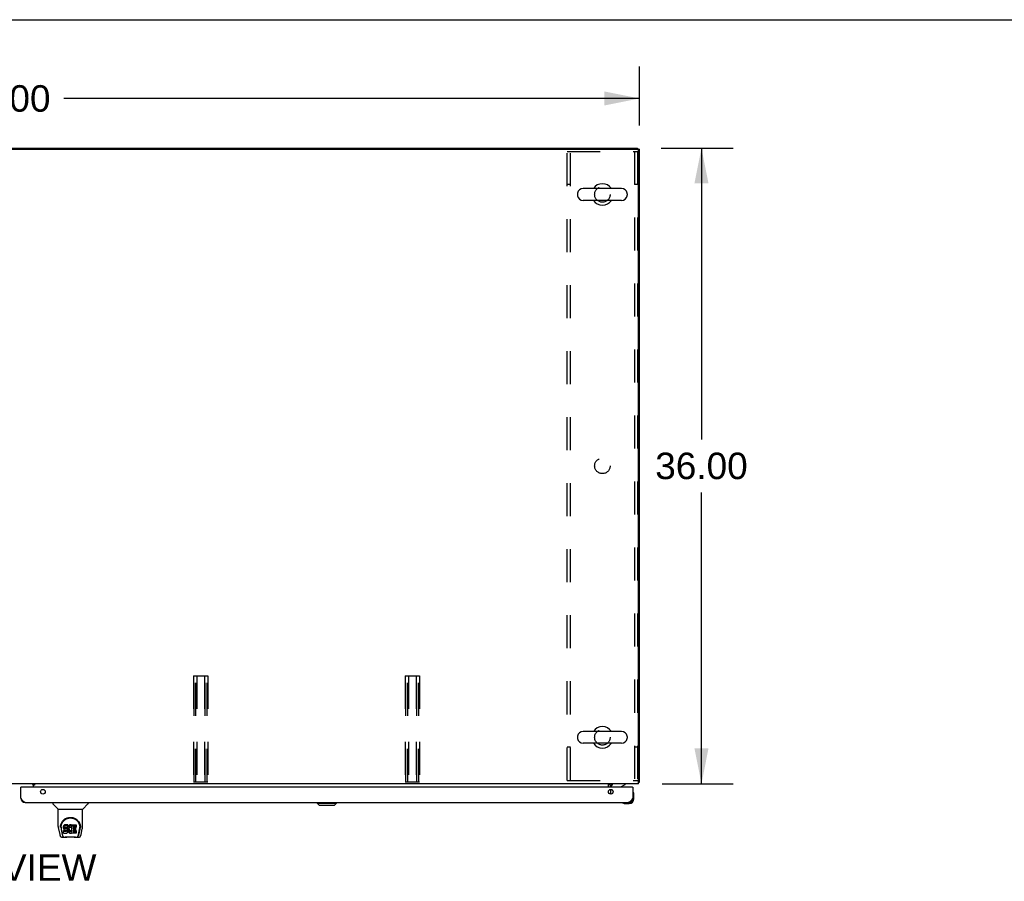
# Model space of a CAD drawing. Header units: inches. Extents: x 0 to 340, y 0 to 220.
# Tile 20 of 24: x 112 to 168, y 171 to 220. Entities that reach past the tile are written whole.
import ezdxf

# ---------------------------------------------------------------- set-up
doc = ezdxf.new("R2010")
doc.units = ezdxf.units.IN
doc.header["$LTSCALE"] = 18.7
doc.header["$MEASUREMENT"] = 0
doc.linetypes.add('HIDDEN', pattern=[0.2, 0.1, -0.1])
doc.layers.get('0').update_dxf_attribs({"linetype": 'CONTINUOUS'})
for name, color, linetype in [('02___PRT_ALL_AXES', 7, 'CONTINUOUS'), ('DEFAULT_2', 8, 'HIDDEN'), ('DIMENSIONS', 7, 'CONTINUOUS')]:
    doc.layers.add(name, color=color, linetype=linetype)
doc.styles.get("Standard").update_dxf_attribs({"font": 'arial.ttf'})
doc.dimstyles.new('DIMSTYLE_1', dxfattribs={"dimtxt": 1.5, "dimasz": 2, "dimexe": 0.09, "dimexo": 0.07, "dimgap": 0.0375, "dimtad": 0, "dimtih": 1, "dimtoh": 1, "dimzin": 4, "dimdsep": 46, "dimtxsty": 'Standard', "dimblk": '_FILLED', "dimblk1": '_FILLED', "dimblk2": '_FILLED', "dimcen": 0.09, "dimazin": 1, "dimtfac": 1, "dimtdec": 3, "dimtofl": 0, "dimtmove": 0, "dimatfit": 3, "dimldrblk": '_FILLED', "dimfxl": 1, "dimtolj": 1, "dimtzin": 4, "dimarcsym": 0})

# ---------------------------------------------------------------- blocks, each defined once
blk = doc.blocks.new('_FILLED')
at = {"color": 0, "linetype": 'ByBlock'}
blk.add_solid([(0, 0), (-1, 0.2), (-1, -0.2)], dxfattribs=at)
blk = doc.blocks.new('*D1')
at = {"layer": 'DIMENSIONS', "color": 2, "linetype": 'Continuous'}
for p, q in [((75.26, 213.897), (75.26, 217.34)), ((147.26, 214.011), (147.26, 217.34)), ((75.26, 215.54), (107.889, 215.54)), ((147.26, 215.54), (114.631, 215.54))]:
    blk.add_line(p, q, dxfattribs=at)
at = {"layer": 'DIMENSIONS', "color": 2, "linetype": 'Continuous', "xscale": 2, "yscale": 2, "zscale": 2, "rotation": 180}
blk.add_blockref('_FILLED', (75.26, 215.54), dxfattribs=at)
at = {"layer": 'DIMENSIONS', "color": 2, "linetype": 'Continuous', "xscale": 2, "yscale": 2, "zscale": 2}
blk.add_blockref('_FILLED', (147.26, 215.54), dxfattribs=at)
at = {"layer": 'DIMENSIONS', "color": 2, "linetype": 'Continuous', "insert": (111.26, 216.29), "char_height": 1.5, "width": 5.24164, "attachment_point": 2, "line_spacing_factor": 0.9}
blk.add_mtext('72.00', dxfattribs=at)
blk = doc.blocks.new('*D19')
at = {"layer": 'DIMENSIONS', "color": 2, "linetype": 'Continuous'}
for p, q in [((148.493, 212.726), (152.572, 212.726)), ((150.772, 212.726), (150.772, 196.226)), ((150.772, 176.726), (150.772, 193.226)), ((148.548, 176.726), (152.572, 176.726))]:
    blk.add_line(p, q, dxfattribs=at)
at = {"layer": 'DIMENSIONS', "color": 2, "linetype": 'Continuous', "xscale": 2, "yscale": 2, "zscale": 2}
for p, rotation in [((150.772, 212.726), 90), ((150.772, 176.726), 270)]:
    blk.add_blockref('_FILLED', p, dxfattribs=dict(at, rotation=rotation))
at = {"layer": 'DIMENSIONS', "color": 2, "linetype": 'Continuous', "insert": (150.772, 195.476), "char_height": 1.5, "width": 5.24164, "attachment_point": 2, "line_spacing_factor": 0.9}
blk.add_mtext('36.00', dxfattribs=at)

msp = doc.modelspace()

# ---------------------------------------------------------------- linework, layer by layer
at = {"color": 7, "linetype": 'Continuous'}
for p, q in [((0, 220), (340, 220)), ((75.364, 212.726), (147.156, 212.726)), ((147.156, 212.726), (147.156, 212.674)), ((147.156, 212.674), (147.26, 212.674)), ((146.236, 210.435), (144.076, 210.435)), ((143.746, 210.139), (143.746, 210.063)), ((146.566, 210.139), (146.566, 210.063)), ((146.236, 209.767), (144.076, 209.767)), ((146.236, 179.685), (144.076, 179.685)), ((143.746, 179.389), (143.746, 179.313)), ((146.566, 179.389), (146.566, 179.313)), ((146.236, 179.017), (144.076, 179.017)), ((112.217, 176.522), (112.197, 176.522)), ((112.835, 176.715), (112.905, 176.644)), ((112.974, 176.691), (112.906, 176.691)), ((112.906, 176.645), (112.906, 176.691)), ((145.656, 176.522), (145.656, 176.569)), ((145.766, 176.295), (145.685, 176.375)), ((146.205, 176.549), (146.443, 176.687)), ((146.443, 176.726), (146.443, 176.687)), ((146.865, 176.522), (146.885, 176.522)), ((147.208, 176.83), (147.26, 176.83)), ((146.9, 176.256), (146.898, 176.263)), ((146.945, 176.127), (146.942, 176.165)), ((146.945, 175.871), (146.945, 176.127)), ((114.006, 175.668), (114.006, 175.605)), ((114.315, 175.28), (114.017, 175.577)), ((114.321, 175.274), (115.699, 175.274)), ((114.321, 174.302), (114.321, 175.274)), ((115.699, 174.303), (115.699, 175.274)), ((115.705, 175.28), (116.002, 175.577)), ((116.014, 175.668), (116.014, 175.605)), ((128.99, 175.628), (128.99, 175.668)), ((128.99, 175.628), (130.092, 175.628)), ((129.108, 175.51), (128.99, 175.628)), ((129.108, 175.51), (129.974, 175.51)), ((129.974, 175.51), (130.092, 175.628)), ((130.092, 175.628), (130.092, 175.668)), ((146.29, 175.654), (146.297, 175.653)), ((146.388, 175.611), (146.425, 175.608)), ((146.425, 175.608), (146.682, 175.608)), ((146.638, 175.668), (146.682, 175.668)), ((114.336, 174.159), (114.401, 173.854)), ((114.439, 174.247), (114.439, 174.26)), ((114.439, 174.247), (114.439, 174.247)), ((114.446, 174.333), (114.445, 174.27)), ((114.483, 174.26), (114.483, 174.237)), ((114.492, 174.139), (114.549, 173.846)), ((114.626, 174.306), (114.624, 174.282)), ((114.624, 174.215), (114.624, 174.282)), ((114.626, 174.239), (114.624, 174.215)), ((114.624, 174.215), (114.624, 174.191)), ((114.624, 174.191), (114.628, 174.168)), ((114.631, 174.329), (114.626, 174.306)), ((114.626, 174.239), (114.626, 174.306)), ((114.631, 174.262), (114.626, 174.239)), ((114.628, 174.168), (114.637, 174.145)), ((114.64, 174.352), (114.631, 174.329)), ((114.631, 174.262), (114.631, 174.329)), ((114.64, 174.285), (114.631, 174.262)), ((114.637, 174.145), (114.65, 174.125)), ((114.654, 174.371), (114.64, 174.352)), ((114.64, 174.285), (114.64, 174.352)), ((114.654, 174.304), (114.64, 174.285)), ((114.65, 174.125), (114.666, 174.108)), ((114.662, 174.379), (114.654, 174.371)), ((114.654, 174.304), (114.654, 174.371)), ((114.662, 174.312), (114.654, 174.304)), ((114.672, 174.386), (114.662, 174.379)), ((114.662, 174.312), (114.662, 174.379)), ((114.672, 174.319), (114.662, 174.312)), ((114.666, 174.108), (114.686, 174.095)), ((114.693, 174.395), (114.672, 174.386)), ((114.672, 174.319), (114.672, 174.386)), ((114.693, 174.329), (114.672, 174.319)), ((114.686, 174.095), (114.697, 174.091)), ((114.717, 174.403), (114.693, 174.395)), ((114.693, 174.329), (114.693, 174.395)), ((114.717, 174.336), (114.693, 174.329)), ((114.695, 174.218), (114.697, 174.233)), ((114.695, 174.196), (114.695, 174.218)), ((114.695, 174.203), (114.695, 174.218)), ((114.695, 174.196), (114.695, 174.203)), ((114.698, 174.189), (114.695, 174.196)), ((114.697, 174.233), (114.701, 174.24)), ((114.698, 174.189), (114.698, 174.233)), ((114.702, 174.183), (114.698, 174.189)), ((114.701, 174.24), (114.706, 174.245)), ((114.702, 174.183), (114.702, 174.242)), ((114.708, 174.178), (114.702, 174.183)), ((114.706, 174.245), (114.721, 174.249)), ((114.723, 174.241), (114.708, 174.245)), ((114.708, 174.245), (114.708, 174.245)), ((114.708, 174.178), (114.708, 174.245)), ((114.723, 174.174), (114.708, 174.178)), ((114.856, 174.403), (114.717, 174.403)), ((114.717, 174.336), (114.717, 174.403)), ((114.856, 174.336), (114.717, 174.336)), ((114.721, 174.249), (114.736, 174.251)), ((114.747, 174.242), (114.723, 174.241)), ((114.723, 174.174), (114.723, 174.241)), ((114.747, 174.175), (114.723, 174.174)), ((114.736, 174.251), (114.848, 174.251)), ((114.771, 174.241), (114.747, 174.242)), ((114.747, 174.175), (114.747, 174.242)), ((114.771, 174.174), (114.747, 174.175)), ((114.794, 174.236), (114.771, 174.241)), ((114.771, 174.174), (114.771, 174.241)), ((114.794, 174.169), (114.771, 174.174)), ((114.805, 174.231), (114.794, 174.236)), ((114.794, 174.169), (114.794, 174.236)), ((114.805, 174.164), (114.794, 174.169)), ((114.815, 174.224), (114.805, 174.231)), ((114.805, 174.164), (114.805, 174.231)), ((114.815, 174.157), (114.805, 174.164)), ((114.832, 174.207), (114.815, 174.224)), ((114.815, 174.157), (114.815, 174.224)), ((114.832, 174.14), (114.815, 174.157)), ((114.845, 174.187), (114.832, 174.207)), ((114.832, 174.14), (114.832, 174.207)), ((114.845, 174.12), (114.832, 174.14)), ((114.855, 174.165), (114.845, 174.187)), ((114.845, 174.12), (114.845, 174.187)), ((114.855, 174.098), (114.845, 174.12)), ((114.848, 174.251), (114.854, 174.251)), ((114.854, 174.251), (114.856, 174.256)), ((114.856, 174.161), (114.855, 174.165)), ((114.855, 174.098), (114.855, 174.165)), ((114.861, 174.075), (114.855, 174.098)), ((114.858, 174.36), (114.856, 174.403)), ((114.856, 174.336), (114.856, 174.403)), ((114.858, 174.293), (114.856, 174.336)), ((114.856, 174.256), (114.857, 174.269)), ((114.86, 174.239), (114.856, 174.194)), ((114.856, 174.128), (114.856, 174.194)), ((114.86, 174.172), (114.856, 174.128)), ((114.856, 174.128), (114.857, 174.105)), ((114.857, 174.269), (114.858, 174.293)), ((114.857, 174.105), (114.86, 174.083)), ((114.858, 174.293), (114.858, 174.36)), ((114.865, 174.261), (114.86, 174.239)), ((114.86, 174.172), (114.86, 174.239)), ((114.865, 174.194), (114.86, 174.172)), ((114.871, 174.282), (114.865, 174.261)), ((114.865, 174.194), (114.865, 174.261)), ((114.871, 174.215), (114.865, 174.194)), ((114.879, 174.303), (114.871, 174.282)), ((114.871, 174.215), (114.871, 174.282)), ((114.879, 174.236), (114.871, 174.215)), ((114.89, 174.322), (114.879, 174.303)), ((114.879, 174.236), (114.879, 174.303)), ((114.89, 174.255), (114.879, 174.236)), ((114.903, 174.34), (114.89, 174.322)), ((114.89, 174.255), (114.89, 174.322)), ((114.903, 174.274), (114.89, 174.255)), ((114.918, 174.357), (114.903, 174.34)), ((114.903, 174.274), (114.903, 174.34)), ((114.918, 174.29), (114.903, 174.274)), ((114.934, 174.372), (114.918, 174.357)), ((114.918, 174.29), (114.918, 174.357)), ((114.934, 174.306), (114.918, 174.29)), ((114.926, 174.143), (114.925, 174.116)), ((114.925, 174.116), (114.927, 174.103)), ((114.929, 174.17), (114.926, 174.143)), ((114.927, 174.103), (114.927, 174.143)), ((114.927, 174.103), (114.93, 174.09)), ((114.928, 174.163), (114.93, 174.157)), ((114.933, 174.183), (114.929, 174.17)), ((114.93, 174.157), (114.94, 174.132)), ((114.93, 174.09), (114.93, 174.157)), ((114.939, 174.194), (114.933, 174.183)), ((114.952, 174.385), (114.934, 174.372)), ((114.934, 174.306), (114.934, 174.372)), ((114.952, 174.319), (114.934, 174.306)), ((114.953, 174.218), (114.939, 174.194)), ((114.94, 174.132), (114.953, 174.109)), ((114.94, 174.065), (114.94, 174.132)), ((114.973, 174.394), (114.952, 174.385)), ((114.952, 174.319), (114.952, 174.385)), ((114.973, 174.327), (114.952, 174.319)), ((114.961, 174.228), (114.953, 174.218)), ((114.953, 174.109), (114.962, 174.099)), ((114.953, 174.042), (114.953, 174.109)), ((114.972, 174.235), (114.961, 174.228)), ((114.962, 174.099), (114.972, 174.09)), ((114.962, 174.032), (114.962, 174.099)), ((114.997, 174.246), (114.972, 174.235)), ((114.994, 174.399), (114.973, 174.394)), ((114.973, 174.327), (114.973, 174.394)), ((114.994, 174.332), (114.973, 174.327)), ((115.017, 174.401), (114.994, 174.399)), ((114.994, 174.332), (114.994, 174.399)), ((115.017, 174.334), (114.994, 174.332)), ((115.01, 174.249), (114.997, 174.246)), ((115.023, 174.249), (115.01, 174.249)), ((115.017, 174.401), (115.039, 174.401)), ((115.017, 174.334), (115.017, 174.401)), ((115.039, 174.334), (115.017, 174.334)), ((115.036, 174.246), (115.023, 174.249)), ((115.049, 174.241), (115.036, 174.246)), ((115.05, 174.399), (115.039, 174.401)), ((115.039, 174.334), (115.039, 174.401)), ((115.05, 174.332), (115.039, 174.334)), ((115.061, 174.396), (115.05, 174.399)), ((115.05, 174.332), (115.05, 174.399)), ((115.061, 174.329), (115.05, 174.332)), ((115.081, 174.312), (115.055, 174.244)), ((115.079, 174.384), (115.061, 174.396)), ((115.061, 174.329), (115.061, 174.396)), ((115.079, 174.317), (115.061, 174.329)), ((115.079, 174.384), (115.079, 174.317)), ((115.081, 174.38), (115.081, 174.313)), ((115.09, 174.401), (115.326, 174.401)), ((115.09, 174.009), (115.09, 174.401)), ((115.09, 174.334), (115.326, 174.334)), ((115.16, 174.246), (115.16, 174.179)), ((115.326, 174.251), (115.164, 174.251)), ((115.164, 174.241), (115.295, 174.241)), ((115.164, 174.174), (115.295, 174.174)), ((115.3, 174.236), (115.3, 174.097)), ((115.331, 174.396), (115.331, 174.255)), ((115.47, 173.846), (115.527, 174.136)), ((115.512, 173.882), (115.564, 174.152)), ((115.527, 174.136), (115.528, 174.14)), ((115.574, 174.333), (115.575, 174.27)), ((115.581, 174.26), (115.581, 174.247)), ((115.581, 174.247), (115.581, 174.247)), ((115.619, 173.854), (115.684, 174.159)), ((114.525, 173.699), (114.726, 173.699)), ((114.567, 173.778), (114.56, 173.778)), ((114.565, 173.782), (114.569, 173.772)), ((114.569, 173.772), (114.569, 173.772)), ((114.612, 173.699), (114.606, 173.699)), ((114.612, 173.699), (114.61, 173.699)), ((114.626, 173.929), (114.626, 174.071)), ((114.69, 174.076), (114.631, 174.075)), ((114.631, 174.009), (114.631, 174.075)), ((114.69, 174.009), (114.631, 174.009)), ((114.631, 173.924), (114.775, 173.924)), ((114.751, 174.076), (114.69, 174.076)), ((114.69, 174.009), (114.69, 174.076)), ((114.751, 174.009), (114.69, 174.009)), ((114.697, 174.091), (114.709, 174.089)), ((114.709, 174.089), (114.756, 174.088)), ((115.303, 173.687), (114.717, 173.687)), ((114.766, 174.077), (114.751, 174.076)), ((114.751, 174.009), (114.751, 174.076)), ((114.766, 174.011), (114.751, 174.009)), ((114.756, 174.088), (114.764, 174.087)), ((114.764, 174.087), (114.771, 174.085)), ((114.772, 174.081), (114.766, 174.077)), ((114.766, 174.011), (114.766, 174.077)), ((114.772, 174.014), (114.766, 174.011)), ((114.771, 174.085), (114.777, 174.08)), ((114.774, 174.082), (114.772, 174.081)), ((114.772, 174.014), (114.772, 174.081)), ((114.778, 174.019), (114.772, 174.014)), ((114.775, 173.924), (114.787, 173.926)), ((114.777, 174.08), (114.782, 174.075)), ((114.778, 174.019), (114.778, 174.079)), ((114.787, 174.031), (114.778, 174.019)), ((114.782, 174.075), (114.788, 174.061)), ((114.787, 174.031), (114.787, 174.063)), ((114.79, 174.038), (114.787, 174.031)), ((114.787, 173.926), (114.798, 173.93)), ((114.788, 174.061), (114.791, 174.046)), ((114.79, 174.038), (114.79, 174.051)), ((114.791, 174.046), (114.79, 174.038)), ((114.798, 173.93), (114.818, 173.944)), ((114.818, 173.944), (114.835, 173.961)), ((114.835, 173.961), (114.842, 173.971)), ((114.842, 173.971), (114.847, 173.981)), ((114.847, 173.981), (114.856, 174.004)), ((114.856, 174.004), (114.862, 174.027)), ((114.86, 174.083), (114.864, 174.061)), ((114.864, 174.051), (114.861, 174.075)), ((114.862, 174.027), (114.864, 174.051)), ((114.864, 174.051), (114.864, 174.066)), ((114.864, 174.061), (114.872, 174.04)), ((114.872, 174.04), (114.893, 174.001)), ((114.893, 174.001), (114.905, 173.983)), ((114.905, 173.983), (114.92, 173.966)), ((114.92, 173.966), (114.937, 173.951)), ((114.93, 174.09), (114.94, 174.065)), ((114.937, 173.951), (114.954, 173.937)), ((114.94, 174.065), (114.953, 174.042)), ((114.953, 174.042), (114.962, 174.032)), ((114.954, 173.937), (114.964, 173.932)), ((114.962, 174.032), (114.972, 174.023)), ((114.964, 173.932), (114.975, 173.928)), ((114.972, 174.09), (114.983, 174.083)), ((114.972, 174.023), (114.972, 174.09)), ((114.972, 174.023), (114.983, 174.016)), ((114.975, 173.928), (114.996, 173.923)), ((114.983, 174.083), (114.996, 174.078)), ((114.983, 174.016), (114.983, 174.083)), ((114.983, 174.016), (114.996, 174.011)), ((114.996, 174.078), (115.009, 174.076)), ((114.996, 174.011), (114.996, 174.078)), ((114.996, 174.011), (115.009, 174.009)), ((114.996, 173.923), (115.018, 173.92)), ((115.009, 174.076), (115.022, 174.075)), ((115.009, 174.009), (115.009, 174.076)), ((115.009, 174.009), (115.022, 174.008)), ((115.018, 173.92), (115.041, 173.923)), ((115.022, 174.075), (115.035, 174.077)), ((115.022, 174.008), (115.022, 174.075)), ((115.022, 174.008), (115.035, 174.01)), ((115.035, 174.077), (115.048, 174.081)), ((115.035, 174.01), (115.035, 174.077)), ((115.035, 174.01), (115.048, 174.014)), ((115.041, 173.923), (115.062, 173.93)), ((115.048, 174.081), (115.06, 174.087)), ((115.048, 174.014), (115.048, 174.081)), ((115.048, 174.014), (115.06, 174.02)), ((115.06, 174.087), (115.071, 174.094)), ((115.06, 174.02), (115.06, 174.087)), ((115.06, 174.02), (115.071, 174.027)), ((115.062, 173.93), (115.081, 173.942)), ((115.071, 174.094), (115.071, 174.027)), ((115.078, 174.093), (115.09, 174.076)), ((115.078, 174.026), (115.09, 174.009)), ((115.091, 173.942), (115.081, 173.942)), ((115.081, 173.942), (115.081, 173.942)), ((115.091, 173.929), (115.091, 173.942)), ((115.327, 173.924), (115.096, 173.924)), ((115.161, 174.088), (115.161, 174.01)), ((115.295, 174.092), (115.165, 174.092)), ((115.165, 174.072), (115.327, 174.072)), ((115.165, 174.006), (115.327, 174.006)), ((115.293, 173.699), (115.495, 173.699)), ((115.332, 174.068), (115.332, 173.929)), ((115.409, 173.699), (115.408, 173.699)), ((115.451, 173.772), (115.454, 173.782)), ((115.451, 173.772), (115.451, 173.772)), ((115.46, 173.778), (115.453, 173.778))]:
    msp.add_line(p, q, dxfattribs=at)
at = {"color": 3, "linetype": 'Continuous'}
for p, q in [((75.374, 212.674), (147.145, 212.674)), ((147.208, 176.726), (147.208, 212.611)), ((147.26, 176.83), (147.26, 212.674)), ((147.208, 176.726), (75.312, 176.726)), ((112.197, 175.914), (112.197, 176.522)), ((146.865, 176.522), (112.217, 176.522)), ((112.906, 176.715), (112.734, 176.715)), ((112.906, 176.696), (112.906, 176.726)), ((112.906, 176.696), (112.974, 176.696)), ((112.974, 176.645), (112.906, 176.645)), ((112.906, 176.645), (112.906, 176.522)), ((112.974, 176.696), (112.974, 176.645)), ((145.51, 176.522), (145.51, 176.726)), ((145.614, 176.583), (145.614, 176.522)), ((145.614, 176.403), (145.614, 176.14)), ((146.885, 176.522), (146.885, 175.914)), ((147.208, 176.81), (147.212, 176.811)), ((145.51, 176.227), (145.51, 176.317)), ((112.444, 175.668), (146.638, 175.668))]:
    msp.add_line(p, q, dxfattribs=at)
for points in [[(147.212, 176.811), (147.216, 176.812), (147.22, 176.813), (147.224, 176.814)], [(147.224, 176.814), (147.232, 176.815), (147.236, 176.816), (147.239, 176.817), (147.242, 176.818), (147.245, 176.818), (147.248, 176.819), (147.251, 176.82), (147.253, 176.821), (147.255, 176.822), (147.256, 176.823), (147.258, 176.824), (147.259, 176.826), (147.259, 176.827), (147.26, 176.828), (147.26, 176.83)], [(112.444, 175.668), (112.433, 175.668), (112.421, 175.67), (112.41, 175.673), (112.399, 175.678), (112.388, 175.683), (112.377, 175.69), (112.365, 175.698), (112.354, 175.707), (112.343, 175.717), (112.332, 175.728), (112.321, 175.74), (112.309, 175.753), (112.298, 175.766), (112.287, 175.781), (112.276, 175.796), (112.265, 175.812), (112.253, 175.828), (112.242, 175.845), (112.231, 175.862), (112.22, 175.879), (112.209, 175.897), (112.197, 175.914)], [(146.885, 175.914), (146.874, 175.897), (146.862, 175.879), (146.851, 175.862), (146.84, 175.845), (146.829, 175.828), (146.818, 175.812), (146.806, 175.796), (146.795, 175.781), (146.784, 175.766), (146.773, 175.753), (146.762, 175.74), (146.75, 175.728), (146.739, 175.717), (146.728, 175.707), (146.717, 175.698), (146.706, 175.69), (146.694, 175.683), (146.683, 175.678), (146.672, 175.673), (146.661, 175.67), (146.65, 175.668), (146.638, 175.668)]]:
    msp.add_lwpolyline(points, dxfattribs=at)
at = {"color": 7, "linetype": 'Continuous'}
for points in [[(114.439, 174.26), (114.442, 174.303), (114.449, 174.355), (114.461, 174.403), (114.476, 174.45), (114.495, 174.493), (114.516, 174.534), (114.541, 174.572), (114.568, 174.608), (114.597, 174.641), (114.629, 174.672), (114.663, 174.701), (114.7, 174.727), (114.739, 174.75), (114.78, 174.77), (114.823, 174.786), (114.868, 174.8), (114.914, 174.81), (114.961, 174.816), (115.008, 174.818), (115.055, 174.816), (115.102, 174.81), (115.148, 174.801), (115.193, 174.788), (115.236, 174.771), (115.277, 174.752), (115.316, 174.729), (115.353, 174.703), (115.387, 174.675), (115.42, 174.644), (115.449, 174.611), (115.477, 174.575), (115.501, 174.537), (115.523, 174.497), (115.542, 174.454), (115.558, 174.408), (115.57, 174.359), (115.577, 174.308), (115.581, 174.26)], [(114.483, 174.26), (114.483, 174.28), (114.485, 174.305), (114.487, 174.329), (114.491, 174.352), (114.496, 174.376), (114.502, 174.399), (114.508, 174.422), (114.516, 174.444), (114.525, 174.466), (114.534, 174.487), (114.544, 174.507), (114.555, 174.526), (114.567, 174.545), (114.579, 174.563), (114.592, 174.581), (114.605, 174.597), (114.618, 174.613), (114.632, 174.628), (114.647, 174.642), (114.661, 174.656), (114.676, 174.668), (114.692, 174.68), (114.707, 174.692), (114.723, 174.702), (114.739, 174.712), (114.754, 174.721), (114.77, 174.73)], [(114.77, 174.73), (114.786, 174.737), (114.802, 174.744), (114.818, 174.751), (114.834, 174.757), (114.85, 174.762), (114.866, 174.767), (114.882, 174.771), (114.898, 174.775), (114.914, 174.778), (114.929, 174.781), (114.945, 174.783), (114.961, 174.785), (114.977, 174.786), (114.993, 174.787), (115.009, 174.787), (115.025, 174.787), (115.041, 174.786), (115.057, 174.785), (115.073, 174.783), (115.089, 174.781), (115.105, 174.779), (115.121, 174.775), (115.137, 174.772), (115.153, 174.767), (115.169, 174.763), (115.185, 174.757), (115.201, 174.751), (115.217, 174.745), (115.233, 174.738)], [(115.233, 174.738), (115.249, 174.73), (115.265, 174.722), (115.28, 174.712), (115.296, 174.703), (115.312, 174.692), (115.327, 174.681), (115.342, 174.669), (115.357, 174.656), (115.372, 174.643), (115.387, 174.629), (115.401, 174.614), (115.414, 174.598), (115.428, 174.581), (115.441, 174.564), (115.453, 174.546), (115.464, 174.527), (115.475, 174.507), (115.486, 174.487), (115.495, 174.466), (115.504, 174.444), (115.511, 174.422), (115.518, 174.4), (115.524, 174.376), (115.529, 174.353), (115.532, 174.329), (115.535, 174.305), (115.536, 174.28), (115.537, 174.26)], [(114.321, 174.302), (114.321, 174.275), (114.324, 174.233), (114.33, 174.191), (114.336, 174.159)], [(114.483, 174.237), (114.483, 174.221), (114.485, 174.192), (114.488, 174.164), (114.492, 174.139)], [(115.528, 174.14), (115.528, 174.143), (115.529, 174.146), (115.529, 174.149), (115.53, 174.152), (115.53, 174.155), (115.531, 174.159), (115.531, 174.162), (115.532, 174.165), (115.532, 174.169), (115.533, 174.173), (115.533, 174.176), (115.534, 174.18), (115.534, 174.184), (115.535, 174.188), (115.535, 174.192), (115.535, 174.197), (115.536, 174.201), (115.536, 174.206), (115.536, 174.21), (115.536, 174.215), (115.536, 174.22), (115.537, 174.225), (115.537, 174.23), (115.537, 174.235), (115.537, 174.26)], [(115.684, 174.159), (115.69, 174.19), (115.695, 174.232), (115.698, 174.275), (115.699, 174.303)], [(114.401, 173.854), (114.404, 173.839), (114.41, 173.818), (114.416, 173.799), (114.422, 173.783), (114.429, 173.768), (114.436, 173.755), (114.444, 173.742), (114.454, 173.731), (114.465, 173.721), (114.477, 173.713), (114.491, 173.706), (114.506, 173.701), (114.521, 173.699), (114.525, 173.699)], [(114.549, 173.846), (114.552, 173.835), (114.555, 173.821), (114.558, 173.808), (114.562, 173.795), (114.565, 173.782)], [(114.569, 173.772), (114.574, 173.759), (114.581, 173.747), (114.587, 173.736), (114.594, 173.727), (114.601, 173.719), (114.609, 173.712), (114.618, 173.706), (114.628, 173.702), (114.638, 173.7), (114.646, 173.699)], [(114.631, 174.075), (114.63, 174.075), (114.63, 174.075), (114.629, 174.075), (114.629, 174.075), (114.629, 174.075), (114.628, 174.075), (114.628, 174.074), (114.627, 174.074), (114.627, 174.074), (114.627, 174.073), (114.627, 174.073), (114.626, 174.072), (114.626, 174.072), (114.626, 174.071)], [(114.631, 174.009), (114.63, 174.009), (114.63, 174.009), (114.629, 174.008), (114.629, 174.008), (114.629, 174.008), (114.628, 174.008), (114.628, 174.008), (114.627, 174.007), (114.627, 174.007), (114.627, 174.006), (114.627, 174.006), (114.626, 174.005), (114.626, 174.005), (114.626, 174.004)], [(114.726, 173.699), (114.747, 173.7), (114.769, 173.701), (114.792, 173.703), (114.817, 173.706), (114.843, 173.709), (114.87, 173.712), (114.897, 173.715), (114.925, 173.717), (114.954, 173.719), (114.983, 173.72), (115.012, 173.72), (115.042, 173.72), (115.071, 173.718), (115.099, 173.717), (115.127, 173.714), (115.154, 173.712), (115.18, 173.709), (115.205, 173.706), (115.229, 173.703), (115.252, 173.701), (115.273, 173.7), (115.293, 173.699)], [(114.726, 173.699), (114.749, 173.7), (114.775, 173.701), (114.803, 173.704), (114.86, 173.71)], [(114.86, 173.71), (114.889, 173.712), (114.918, 173.715), (114.948, 173.717), (114.979, 173.718), (115.009, 173.718), (115.04, 173.718), (115.07, 173.717), (115.1, 173.715), (115.13, 173.712), (115.159, 173.71), (115.217, 173.704)], [(115.217, 173.704), (115.244, 173.701), (115.271, 173.7), (115.293, 173.699)], [(115.374, 173.699), (115.382, 173.7), (115.392, 173.702), (115.402, 173.706), (115.41, 173.712), (115.419, 173.719), (115.426, 173.727), (115.433, 173.736), (115.439, 173.747), (115.445, 173.759), (115.451, 173.772)], [(115.454, 173.782), (115.458, 173.795), (115.462, 173.808), (115.465, 173.821), (115.468, 173.835), (115.47, 173.846)], [(115.495, 173.699), (115.509, 173.7), (115.522, 173.704), (115.535, 173.709), (115.547, 173.715), (115.557, 173.723), (115.567, 173.732), (115.575, 173.742), (115.582, 173.753), (115.589, 173.764), (115.595, 173.777), (115.601, 173.79), (115.606, 173.806), (115.611, 173.823), (115.616, 173.842), (115.619, 173.854)]]:
    msp.add_lwpolyline(points, dxfattribs=at)
at = {"color": 3, "linetype": 'Continuous'}
for centre in [(113.447, 176.272), (145.635, 176.272)]:
    msp.add_circle(centre, 0.133, dxfattribs=at)
for centre, radius, start, end in [((147.145, 212.611), 0.0625, 0, 90), ((112.217, 176.502), 0.02, 90, 180), ((112.856, 176.676), 0.05, 23.8235, 51.2791), ((145.756, 176.583), 0.142, 90, 180), ((146.865, 176.502), 0.02, 0, 90), ((112.444, 175.914), 0.246, 180, 270), ((146.638, 175.914), 0.246, 270, 360)]:
    msp.add_arc(centre, radius, start, end, dxfattribs=at)
at = {"color": 7, "linetype": 'Continuous'}
for centre, radius, start, end in [((144.076, 210.101), 0.334, 90, 167.5716), ((145.156, 210.101), 0.61, 33.2138, 146.7862), ((146.236, 210.101), 0.334, 12.4284, 90), ((143.903, 210.139), 0.157, 167.5716, 180), ((143.903, 210.063), 0.157, 180, 192.4284), ((144.076, 210.101), 0.334, 192.4284, 270), ((146.236, 210.101), 0.334, 270, 347.5716), ((146.409, 210.139), 0.157, 0, 12.4284), ((146.409, 210.063), 0.157, 347.5716, 360), ((145.156, 210.101), 0.61, 213.2138, 326.7862), ((144.076, 179.351), 0.334, 90, 167.5716), ((145.156, 179.351), 0.61, 33.2138, 146.7862), ((146.236, 179.351), 0.334, 12.4284, 90), ((143.903, 179.389), 0.157, 167.5716, 180), ((143.903, 179.313), 0.157, 180, 192.4284), ((144.076, 179.351), 0.334, 192.4284, 270), ((146.236, 179.351), 0.334, 270, 347.5716), ((146.409, 179.389), 0.157, 0, 12.4284), ((146.409, 179.313), 0.157, 347.5716, 360), ((145.156, 179.351), 0.61, 213.2138, 326.7862), ((145.756, 176.583), 0.246, 144.6684, 180), ((145.813, 176.569), 0.157, 90, 180), ((145.756, 176.446), 0.1, 207.0175, 225), ((146.255, 176.462), 0.1, 120.092, 143.4532), ((146.682, 175.871), 0.263, 270, 360), ((146.682, 175.871), 0.203, 270, 360), ((146.9, 176.248), 0.015, 96.3796, 180), ((146.896, 176.248), 0.015, 30.8899, 83.6204), ((146.695, 176.127), 0.25, 0, 30.8899), ((114.045, 175.605), 0.0394, 180, 225), ((114.329, 175.294), 0.0197, 225, 270), ((115.691, 175.294), 0.0197, 270, 315), ((115.974, 175.605), 0.0394, 315, 360), ((146.305, 175.653), 0.015, 90, 173.6204), ((146.305, 175.656), 0.015, 186.3796, 239.1101), ((146.425, 175.858), 0.25, 239.1101, 270), ((114.717, 173.707), 0.0197, 203.607, 270), ((115.303, 173.707), 0.0197, 270, 336.393)]:
    msp.add_arc(centre, radius, start, end, dxfattribs=at)
for centre, major_axis, ratio, start_param, end_param in [((115.01, 174.26), (0, 0.565), 0.999848, 1.129542, 1.553352), ((115.05, 174.245), (0.00448, 0), 1, -1.986921, -0.366491), ((115.074, 174.091), (0, 0.00448), 1, 0, 0.651783), ((115.074, 174.091), (0.00448, 0), 1, 0.594971, 1.570796), ((115.077, 174.38), (0, 0.00448), 1, -1.566905, -0.665444), ((115.077, 174.313), (0.00448, 0), 1, 0.003842, 0.905353), ((115.164, 174.246), (0.00448, 0), 1, 1.570796, 3.141593), ((115.164, 174.245), (0.00448, 0), 1, -3.141593, -1.570796), ((115.164, 174.179), (0.00448, 0), 1, -3.141593, -1.570796), ((115.295, 174.236), (0.00448, 0), 1, 0, 1.570796), ((115.295, 174.17), (0.00448, 0), 1, 0, 1.570796), ((115.295, 174.097), (0.00448, 0), 1, -1.570796, 0), ((115.326, 174.396), (0.00448, 0), 1, 0, 1.570796), ((115.326, 174.329), (0.00448, 0), 1, 0, 1.570796), ((115.326, 174.255), (0.00448, 0), 1, -1.570796, 0), ((115.01, 174.26), (0, 0.565), 0.999848, 4.519536, 5.157611), ((114.631, 173.929), (0.00483, 0), 1, -3.141593, -1.570796), ((115.074, 174.024), (0.00448, 0), 1, 0.594971, 2.222579), ((115.096, 173.929), (0.00448, 0), 1, -3.141593, -1.570796), ((115.165, 174.088), (0.00448, 0), 1, 1.570796, 3.141593), ((115.165, 174.077), (0.00448, 0), 1, -3.141593, -1.570796), ((115.165, 174.01), (0.00448, 0), 1, -3.141593, -1.570796), ((115.327, 174.068), (0.00448, 0), 1, 0, 1.570796), ((115.327, 174.001), (0.00448, 0), 1, 0, 1.570796), ((115.327, 173.929), (0.00448, 0), 1, -1.570796, 0), ((115.454, 174.132), (-0.007, 0.354), 0.213027, -3.145575, -2.360177)]:
    msp.add_ellipse(centre, major_axis=major_axis, ratio=ratio, start_param=start_param, end_param=end_param, dxfattribs=at)
at = {"layer": '02___PRT_ALL_AXES', "color": 3, "linetype": 'Continuous'}
msp.add_line((112.734, 176.715), (112.734, 176.726), dxfattribs=at)
at = {"layer": '02___PRT_ALL_AXES', "color": 8, "linetype": 'HIDDEN'}
for centre in [(145.156, 210.101), (145.156, 194.726), (145.156, 179.351)]:
    msp.add_circle(centre, 0.438, dxfattribs=at)
at = {"layer": '02___PRT_ALL_AXES', "color": 7, "linetype": 'Continuous'}
for start, end in [(350.8498, 351.3733), (355.1015, 355.5324)]:
    msp.add_arc((146.682, 175.871), 0.263, start, end, dxfattribs=at)
at = {"layer": 'DEFAULT_2', "color": 8, "linetype": 'HIDDEN'}
for p, q in [((143.156, 212.538), (147.156, 212.538)), ((143.156, 176.913), (143.156, 212.538)), ((143.343, 176.913), (143.343, 212.538)), ((146.969, 212.538), (146.969, 176.913)), ((147.156, 212.538), (147.156, 176.913)), ((143.343, 210.663), (143.156, 210.663)), ((147.156, 210.663), (146.969, 210.663)), ((121.979, 182.83), (122.791, 182.83)), ((121.979, 182.83), (121.979, 176.83)), ((122.019, 176.83), (122.019, 182.83)), ((122.126, 176.83), (122.126, 182.83)), ((122.166, 182.83), (122.166, 176.83)), ((122.604, 182.83), (122.604, 176.83)), ((122.644, 176.83), (122.644, 182.83)), ((122.751, 176.83), (122.751, 182.83)), ((122.791, 182.83), (122.791, 176.83)), ((133.979, 182.83), (134.791, 182.83)), ((133.979, 182.83), (133.979, 176.83)), ((134.019, 176.83), (134.019, 182.83)), ((134.126, 176.83), (134.126, 182.83)), ((134.166, 182.83), (134.166, 176.83)), ((134.604, 182.83), (134.604, 176.83)), ((134.644, 176.83), (134.644, 182.83)), ((134.751, 176.83), (134.751, 182.83)), ((134.791, 182.83), (134.791, 176.83)), ((143.343, 178.788), (143.156, 178.788)), ((147.156, 178.788), (146.969, 178.788)), ((143.156, 176.913), (147.156, 176.913)), ((121.979, 176.83), (122.791, 176.83)), ((133.979, 176.83), (134.791, 176.83))]:
    msp.add_line(p, q, dxfattribs=at)

# ---------------------------------------------------------------- texts
at = {"layer": 'DIMENSIONS', "color": 2, "linetype": 'Continuous', "insert": (111.362, 172.723), "char_height": 1.5, "width": 10.22119, "attachment_point": 2, "line_spacing_factor": 0.9}
msp.add_mtext('TOP VIEW', dxfattribs=at)

# ---------------------------------------------------------------- dimensions: what is measured, and where the dimension line sits
at = {"layer": 'DIMENSIONS', "color": 2, "linetype": 'Continuous'}
dim = msp.add_linear_dim(base=(147.26, 215.54), p1=(75.26, 217.41), p2=(147.26, 217.41), dimstyle='DIMSTYLE_1', dxfattribs=at)
dim.commit()
dim.dimension.update_dxf_attribs({"geometry": '*D1', "text_midpoint": (111.259, 215.531), "dimtype": 160})
dim = msp.add_linear_dim(base=(150.772, 212.726), p1=(148.478, 176.726), p2=(148.423, 212.726), angle=90, dimstyle='DIMSTYLE_1', dxfattribs=at)
dim.commit()
dim.dimension.update_dxf_attribs({"geometry": '*D19', "text_midpoint": (150.769, 194.717), "dimtype": 160})

doc.saveas('drawing.dxf')
